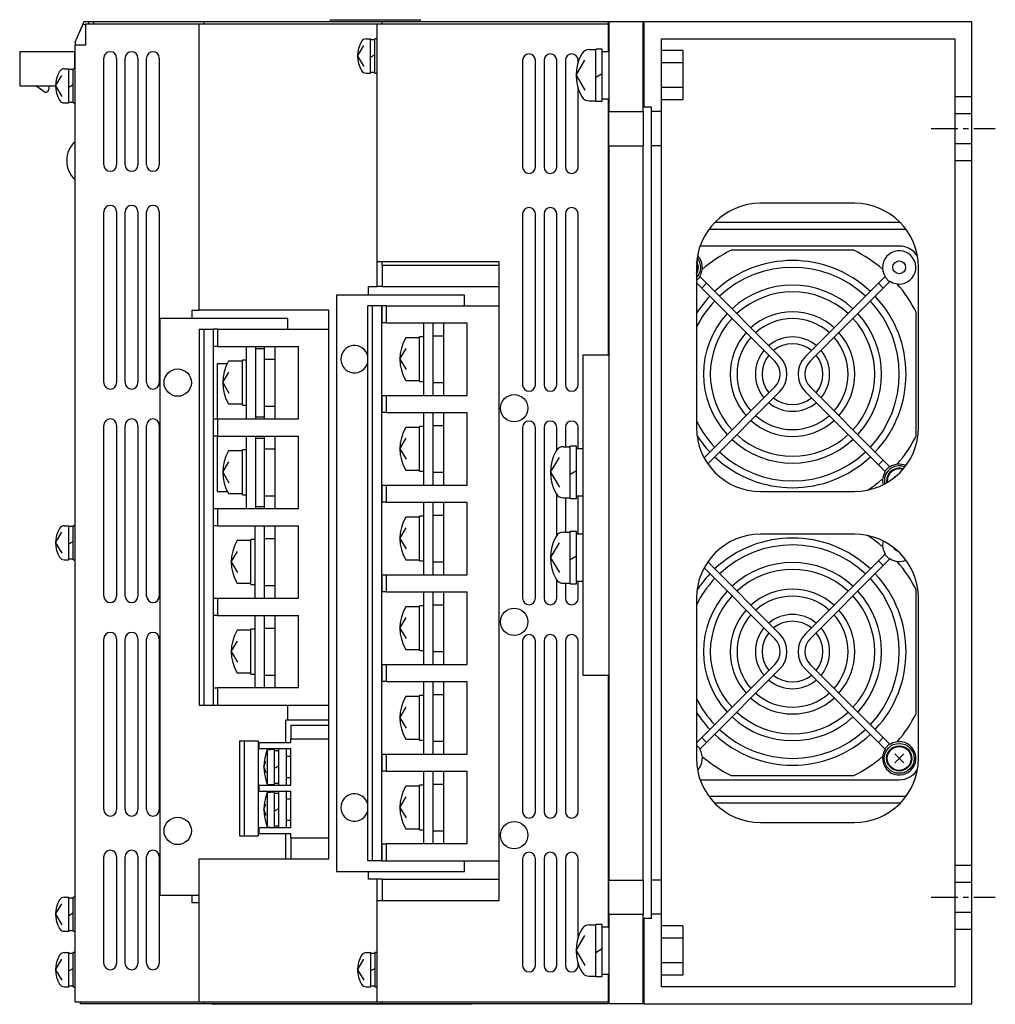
# Model space of a CAD drawing. Extents: x -429 to 927, y -716 to 287.
# Tile 2 of 3: x 338 to 567, y -716 to -485. Entities that reach past the tile are written whole.
import ezdxf

# ---------------------------------------------------------------- set-up
doc = ezdxf.new("R2010")
doc.units = 0
doc.linetypes.add('CENTER', pattern=[2, 1.25, -0.25, 0.25, -0.25])
doc.layers.add('CENTER', color=6, linetype='CENTER')
doc.layers.add('OUTLINE', color=7, linetype='CONTINUOUS')

msp = doc.modelspace()

# ---------------------------------------------------------------- linework, layer by layer
at = {"layer": 'CENTER', "ltscale": 5}
for p, q in [((551.68, -510.48), (566.68, -510.48)), ((551.68, -690.48), (566.68, -690.48))]:
    msp.add_line(p, q, dxfattribs=at)
at = {"layer": 'OUTLINE'}
for p, q in [((351.18, -490.22), (353.07, -485.98)), ((353.18, -485.48), (352.2, -487.92)), ((353.07, -485.98), (353.68, -486.25)), ((354.38, -485.48), (353.18, -485.48)), ((353.68, -485.98), (380.18, -485.98)), ((353.68, -490.98), (353.68, -485.98)), ((355.58, -485.48), (354.38, -485.48)), ((354.38, -485.98), (354.38, -485.48)), ((381.38, -485.48), (355.58, -485.48)), ((355.58, -485.98), (355.58, -485.48)), ((380.18, -485.98), (421.88, -485.98)), ((380.18, -552.98), (380.18, -485.98)), ((423.08, -485.48), (381.38, -485.48)), ((381.38, -485.98), (381.38, -485.48)), ((410.98, -485.48), (410.98, -484.98)), ((410.98, -484.98), (432.08, -484.98)), ((421.88, -485.98), (475.98, -485.98)), ((421.88, -541.68), (421.88, -485.98)), ((475.98, -485.48), (423.08, -485.48)), ((423.08, -485.98), (423.08, -485.48)), ((432.08, -485.48), (432.08, -484.98)), ((475.98, -485.68), (475.98, -485.48)), ((476.18, -485.68), (475.98, -485.68)), ((476.18, -485.98), (475.98, -485.98)), ((475.98, -485.98), (475.98, -492.48)), ((476.18, -485.48), (476.18, -506.48)), ((484.18, -485.48), (476.18, -485.48)), ((484.18, -506.48), (484.18, -485.48)), ((484.38, -485.68), (484.18, -485.68)), ((484.38, -485.48), (484.38, -505.48)), ((561.18, -485.48), (484.38, -485.48)), ((561.18, -502.98), (561.18, -485.48)), ((351.18, -490.22), (351.18, -490.98)), ((353.68, -490.98), (351.18, -490.98)), ((351.18, -714.98), (351.18, -490.98)), ((417.28, -493.48), (418.75, -491.01)), ((419.33, -489.48), (420.38, -489.48)), ((420.38, -497.48), (420.38, -489.48)), ((421.38, -489.68), (420.38, -489.68)), ((421.38, -497.48), (421.38, -489.48)), ((421.88, -489.48), (421.38, -489.48)), ((488.48, -506.48), (488.48, -489.48)), ((488.48, -489.48), (557.18, -489.48)), ((557.18, -489.48), (557.18, -502.98)), ((338.18, -492.44), (350.98, -492.44)), ((338.18, -492.44), (338.18, -500.44)), ((350.98, -492.44), (350.98, -496.48)), ((417.28, -493.48), (418.75, -495.94)), ((420.38, -493.76), (421.38, -493.19)), ((471.55, -491.98), (473.08, -491.98)), ((473.08, -497.98), (473.08, -491.88)), ((474.58, -491.88), (473.08, -491.88)), ((474.58, -497.98), (474.58, -491.88)), ((476.18, -492.48), (474.58, -492.48)), ((493.48, -492.2), (488.48, -492.2)), ((493.48, -492.2), (493.48, -495.09)), ((351.18, -493.84), (350.98, -493.84)), ((351.18, -494.89), (350.98, -494.89)), ((357.88, -518.98), (357.88, -493.98)), ((360.88, -493.98), (360.88, -518.98)), ((362.88, -518.98), (362.88, -493.98)), ((365.88, -493.98), (365.88, -518.98)), ((367.88, -518.98), (367.88, -493.98)), ((370.88, -493.98), (370.88, -518.98)), ((455.98, -494.48), (455.98, -519.48)), ((458.98, -519.48), (458.98, -494.48)), ((460.98, -494.48), (460.98, -519.48)), ((463.98, -519.48), (463.98, -494.48)), ((465.98, -494.48), (465.98, -519.48)), ((468.48, -497.98), (470.57, -494.48)), ((468.98, -494.85), (468.98, -494.48)), ((493.48, -495.09), (488.48, -495.09)), ((493.48, -495.09), (493.48, -500.86)), ((346.58, -500.48), (348.05, -498.01)), ((348.63, -496.48), (349.68, -496.48)), ((349.68, -504.48), (349.68, -496.48)), ((350.68, -496.68), (349.68, -496.68)), ((350.68, -504.48), (350.68, -496.48)), ((351.18, -496.48), (350.68, -496.48)), ((419.33, -497.48), (420.38, -497.48)), ((420.38, -497.28), (421.38, -497.28)), ((421.38, -497.48), (421.88, -497.48)), ((468.48, -497.98), (470.57, -501.48)), ((473.08, -498.41), (474.58, -497.54)), ((473.08, -504.08), (473.08, -497.98)), ((474.58, -504.08), (474.58, -497.98)), ((349.68, -500.76), (350.68, -500.19)), ((338.18, -500.44), (346.58, -500.44)), ((344.18, -502.04), (341.97, -500.44)), ((344.98, -500.44), (344.98, -501.24)), ((346.58, -500.48), (348.05, -502.94)), ((468.98, -519.48), (468.98, -501.1)), ((493.48, -500.86), (488.48, -500.86)), ((493.48, -500.86), (493.48, -503.75)), ((348.63, -504.48), (349.68, -504.48)), ((349.68, -504.28), (350.68, -504.28)), ((350.68, -504.48), (351.18, -504.48)), ((471.55, -503.98), (473.08, -503.98)), ((473.08, -504.08), (474.58, -504.08)), ((474.58, -503.48), (476.18, -503.48)), ((475.98, -503.48), (475.98, -563.48)), ((493.48, -503.75), (488.48, -503.75)), ((557.18, -502.98), (557.18, -506.98)), ((557.18, -502.98), (561.18, -502.98)), ((561.18, -506.98), (561.18, -502.98)), ((476.18, -514.48), (476.18, -506.48)), ((476.18, -506.48), (484.18, -506.48)), ((484.38, -505.48), (484.18, -505.48)), ((484.18, -506.48), (484.18, -514.48)), ((486.18, -505.48), (484.38, -505.48)), ((486.18, -506.48), (486.18, -505.48)), ((486.18, -514.48), (486.18, -506.48)), ((488.48, -506.48), (486.18, -506.48)), ((488.48, -514.48), (488.48, -506.48)), ((557.18, -506.98), (557.18, -513.98)), ((557.18, -506.98), (561.18, -506.98)), ((561.18, -513.98), (561.18, -506.98)), ((557.18, -513.98), (557.18, -517.98)), ((557.18, -513.98), (561.18, -513.98)), ((561.18, -517.98), (561.18, -513.98)), ((476.18, -514.48), (476.18, -686.48)), ((476.18, -514.48), (484.18, -514.48)), ((484.18, -686.48), (484.18, -514.48)), ((486.18, -686.48), (486.18, -514.48)), ((488.48, -514.48), (486.18, -514.48)), ((488.48, -686.48), (488.48, -514.48)), ((557.18, -517.98), (557.18, -682.98)), ((557.18, -517.98), (561.18, -517.98)), ((561.18, -682.98), (561.18, -517.98)), ((533.68, -527.98), (511.68, -527.98)), ((357.88, -569.98), (357.88, -529.98)), ((360.88, -529.98), (360.88, -569.98)), ((362.88, -569.98), (362.88, -529.98)), ((365.88, -529.98), (365.88, -569.98)), ((367.88, -569.98), (367.88, -529.98)), ((370.88, -529.98), (370.88, -569.98)), ((455.98, -530.48), (455.98, -570.48)), ((458.98, -570.48), (458.98, -530.48)), ((460.98, -530.48), (460.98, -570.48)), ((463.98, -570.48), (463.98, -530.48)), ((465.98, -530.48), (465.98, -570.48)), ((468.98, -570.48), (468.98, -530.48)), ((544.39, -532.48), (500.97, -532.48)), ((545.75, -534.08), (499.6, -534.08)), ((544.18, -537.98), (497.54, -537.98)), ((533.55, -538.98), (504.81, -538.98)), ((421.88, -547.48), (421.88, -541.68)), ((450.48, -541.68), (421.88, -541.68)), ((423.08, -542.48), (423.08, -541.68)), ((450.48, -542.48), (450.48, -541.68)), ((423.08, -542.48), (423.08, -547.48)), ((423.08, -542.48), (450.48, -542.48)), ((450.48, -691.28), (450.48, -542.48)), ((496.68, -542.98), (496.68, -580.48)), ((548.68, -580.48), (548.68, -542.98)), ((497.55, -545.22), (496.68, -546.09)), ((497.45, -545.11), (497.55, -545.22)), ((497.55, -545.22), (499.04, -546.7)), ((540.8, -545.22), (539.32, -546.7)), ((541.93, -546.35), (540.45, -547.84)), ((540.91, -545.11), (540.8, -545.22)), ((541.93, -546.35), (540.8, -545.22)), ((542.04, -546.24), (541.93, -546.35)), ((419.88, -547.48), (421.88, -547.48)), ((419.88, -549.48), (419.88, -547.48)), ((423.08, -547.48), (421.88, -547.48)), ((423.08, -547.48), (450.48, -547.48)), ((496.68, -546.61), (497.91, -547.84)), ((499.04, -546.7), (497.91, -547.84)), ((497.91, -547.84), (515.03, -564.96)), ((516.17, -563.83), (499.04, -546.7)), ((539.32, -546.7), (522.19, -563.83)), ((540.45, -547.84), (523.32, -564.96)), ((540.45, -547.84), (539.32, -546.7)), ((412.38, -549.48), (412.38, -684.48)), ((442.38, -549.48), (412.38, -549.48)), ((442.38, -551.98), (442.38, -549.48)), ((378.58, -552.98), (380.18, -552.98)), ((378.58, -554.98), (378.58, -552.98)), ((410.58, -552.98), (380.18, -552.98)), ((410.58, -681.48), (410.58, -552.98)), ((419.68, -681.98), (419.68, -551.98)), ((420.82, -551.98), (419.68, -551.98)), ((422.96, -551.98), (420.82, -551.98)), ((420.82, -681.98), (420.82, -551.98)), ((422.98, -551.98), (422.96, -551.98)), ((422.96, -681.98), (422.96, -551.98)), ((423.98, -551.98), (422.98, -551.98)), ((422.98, -551.98), (422.98, -555.98)), ((423.98, -551.98), (450.48, -551.98)), ((423.98, -551.98), (423.98, -555.98)), ((370.98, -554.98), (370.98, -689.98)), ((400.98, -554.98), (370.98, -554.98)), ((400.98, -557.48), (400.98, -554.98)), ((548.18, -582.35), (548.18, -553.61)), ((380.18, -557.48), (381.32, -557.48)), ((380.18, -557.48), (380.18, -645.48)), ((381.32, -557.48), (383.46, -557.48)), ((381.32, -557.48), (381.32, -645.48)), ((383.48, -557.48), (383.46, -557.48)), ((383.46, -557.48), (383.46, -645.48)), ((384.48, -557.48), (383.48, -557.48)), ((383.48, -557.48), (383.48, -561.48)), ((384.48, -557.48), (410.58, -557.48)), ((384.48, -557.48), (384.48, -561.48)), ((422.98, -555.98), (422.96, -555.98)), ((423.98, -555.98), (422.98, -555.98)), ((423.98, -555.98), (442.98, -555.98)), ((432.83, -572.98), (432.83, -555.98)), ((434.98, -558.98), (434.98, -555.98)), ((437.48, -572.98), (437.48, -555.98)), ((442.98, -572.98), (442.98, -555.98)), ((431.83, -559.48), (428.58, -559.48)), ((431.83, -569.73), (431.83, -559.23)), ((432.83, -559.23), (431.83, -559.23)), ((434.98, -558.98), (437.48, -558.98)), ((434.98, -569.98), (434.98, -558.98)), ((383.48, -561.48), (383.46, -561.48)), ((384.48, -561.48), (383.48, -561.48)), ((384.48, -561.48), (403.48, -561.48)), ((391.33, -578.48), (391.33, -561.48)), ((393.48, -578.48), (393.48, -561.48)), ((393.48, -561.98), (395.48, -561.98)), ((395.48, -561.98), (395.48, -561.48)), ((395.48, -564.48), (395.48, -561.98)), ((397.98, -578.48), (397.98, -561.48)), ((403.48, -578.48), (403.48, -561.48)), ((427.23, -564.48), (428.7, -562.01)), ((390.33, -575.23), (390.33, -564.73)), ((391.33, -564.73), (390.33, -564.73)), ((395.48, -575.48), (395.48, -564.48)), ((395.48, -564.48), (397.98, -564.48)), ((427.23, -564.48), (428.7, -566.94)), ((470.18, -638.48), (470.18, -563.48)), ((470.18, -563.48), (476.18, -563.48)), ((384.48, -565.48), (386.81, -565.48)), ((384.48, -578.48), (384.48, -565.48)), ((390.33, -564.98), (387.08, -564.98)), ((385.73, -569.98), (387.2, -567.51)), ((428.58, -569.48), (431.83, -569.48)), ((385.73, -569.98), (387.2, -572.44)), ((431.83, -569.73), (432.83, -569.73)), ((434.98, -572.98), (434.98, -569.98)), ((434.98, -569.98), (437.48, -569.98)), ((515.03, -570.99), (498.46, -587.56)), ((540.45, -588.12), (523.32, -570.99)), ((422.96, -572.98), (422.98, -572.98)), ((422.98, -572.98), (423.98, -572.98)), ((422.98, -572.98), (422.98, -576.98)), ((423.98, -572.98), (442.98, -572.98)), ((423.98, -572.98), (423.98, -576.98)), ((499.31, -588.97), (516.17, -572.12)), ((522.19, -572.12), (539.32, -589.25)), ((387.08, -574.98), (390.33, -574.98)), ((390.33, -575.23), (391.33, -575.23)), ((395.48, -577.98), (395.48, -575.48)), ((395.48, -575.48), (397.98, -575.48)), ((383.46, -578.48), (383.48, -578.48)), ((383.48, -578.48), (383.48, -582.48)), ((383.48, -578.48), (384.48, -578.48)), ((384.48, -578.48), (403.48, -578.48)), ((384.48, -578.48), (384.48, -582.48)), ((393.48, -577.98), (395.48, -577.98)), ((395.48, -578.48), (395.48, -577.98)), ((422.98, -576.98), (422.96, -576.98)), ((423.98, -576.98), (422.98, -576.98)), ((423.98, -576.98), (442.98, -576.98)), ((432.83, -593.98), (432.83, -576.98)), ((434.98, -579.98), (434.98, -576.98)), ((437.48, -593.98), (437.48, -576.98)), ((442.98, -593.98), (442.98, -576.98)), ((357.88, -619.98), (357.88, -579.98)), ((360.88, -579.98), (360.88, -619.98)), ((362.88, -619.98), (362.88, -579.98)), ((365.88, -579.98), (365.88, -619.98)), ((367.88, -619.98), (367.88, -579.98)), ((370.88, -579.98), (370.88, -619.98)), ((431.83, -580.48), (428.58, -580.48)), ((431.83, -590.73), (431.83, -580.23)), ((432.83, -580.23), (431.83, -580.23)), ((434.98, -590.98), (434.98, -579.98)), ((434.98, -579.98), (437.48, -579.98)), ((455.98, -580.48), (455.98, -620.48)), ((458.98, -620.48), (458.98, -580.48)), ((460.98, -580.48), (460.98, -620.48)), ((463.98, -585.74), (463.98, -580.48)), ((465.98, -580.48), (465.98, -584.98)), ((468.98, -585.48), (468.98, -580.48)), ((383.48, -582.48), (383.46, -582.48)), ((384.48, -582.48), (383.48, -582.48)), ((384.48, -595.48), (384.48, -582.48)), ((384.48, -582.48), (403.48, -582.48)), ((391.33, -599.48), (391.33, -582.48)), ((393.48, -599.48), (393.48, -582.48)), ((393.48, -582.98), (395.48, -582.98)), ((395.48, -582.98), (395.48, -582.48)), ((395.48, -585.48), (395.48, -582.98)), ((397.98, -599.48), (397.98, -582.48)), ((403.48, -599.48), (403.48, -582.48)), ((427.23, -585.48), (428.7, -583.01)), ((395.48, -585.48), (397.98, -585.48)), ((395.48, -596.48), (395.48, -585.48)), ((427.23, -585.48), (428.7, -587.94)), ((465.55, -584.98), (467.08, -584.98)), ((467.08, -597.08), (467.08, -584.88)), ((468.58, -584.88), (467.08, -584.88)), ((468.58, -597.08), (468.58, -584.88)), ((470.18, -585.48), (468.58, -585.48)), ((390.33, -585.98), (387.08, -585.98)), ((390.33, -596.23), (390.33, -585.73)), ((391.33, -585.73), (390.33, -585.73)), ((462.48, -590.98), (464.57, -587.48)), ((385.73, -590.98), (387.2, -588.51)), ((539.32, -589.25), (540.45, -588.12)), ((540.8, -590.73), (539.32, -589.25)), ((541.93, -589.6), (540.45, -588.12)), ((540.8, -590.73), (541.93, -589.6)), ((542.04, -589.71), (541.93, -589.6)), ((385.73, -590.98), (387.2, -593.44)), ((428.58, -590.48), (431.83, -590.48)), ((431.83, -590.73), (432.83, -590.73)), ((434.98, -593.98), (434.98, -590.98)), ((434.98, -590.98), (437.48, -590.98)), ((462.48, -590.98), (464.57, -594.48)), ((467.08, -591.41), (468.58, -590.54)), ((540.91, -590.84), (540.8, -590.73)), ((543.24, -592.04), (543.12, -591.92)), ((422.96, -593.98), (422.98, -593.98)), ((422.98, -593.98), (423.98, -593.98)), ((422.98, -593.98), (422.98, -597.98)), ((423.98, -593.98), (442.98, -593.98)), ((423.98, -593.98), (423.98, -597.98)), ((384.48, -595.48), (386.81, -595.48)), ((387.08, -595.98), (390.33, -595.98)), ((390.33, -596.23), (391.33, -596.23)), ((395.48, -598.98), (395.48, -596.48)), ((395.48, -596.48), (397.98, -596.48)), ((463.98, -605.74), (463.98, -596.21)), ((465.55, -596.98), (467.08, -596.98)), ((465.98, -596.98), (465.98, -604.98)), ((467.08, -597.08), (468.58, -597.08)), ((468.58, -596.48), (470.18, -596.48)), ((468.98, -605.48), (468.98, -596.48)), ((511.68, -595.48), (533.68, -595.48)), ((383.46, -599.48), (383.48, -599.48)), ((383.48, -599.48), (383.48, -603.48)), ((383.48, -599.48), (384.48, -599.48)), ((384.48, -599.48), (403.48, -599.48)), ((384.48, -599.48), (384.48, -603.48)), ((393.48, -598.98), (395.48, -598.98)), ((395.48, -599.48), (395.48, -598.98)), ((422.98, -597.98), (422.96, -597.98)), ((423.98, -597.98), (422.98, -597.98)), ((423.98, -597.98), (442.98, -597.98)), ((432.83, -614.98), (432.83, -597.98)), ((434.98, -600.98), (434.98, -597.98)), ((437.48, -614.98), (437.48, -597.98)), ((442.98, -614.98), (442.98, -597.98)), ((431.83, -601.48), (428.58, -601.48)), ((431.83, -611.73), (431.83, -601.23)), ((432.83, -601.23), (431.83, -601.23)), ((434.98, -600.98), (437.48, -600.98)), ((434.98, -611.98), (434.98, -600.98)), ((348.63, -603.48), (349.68, -603.48)), ((349.68, -611.48), (349.68, -603.48)), ((350.68, -603.68), (349.68, -603.68)), ((350.68, -611.48), (350.68, -603.48)), ((351.18, -603.48), (350.68, -603.48)), ((383.48, -603.48), (383.46, -603.48)), ((384.48, -603.48), (383.48, -603.48)), ((384.48, -603.48), (403.48, -603.48)), ((393.33, -620.48), (393.33, -603.48)), ((395.48, -606.48), (395.48, -603.48)), ((397.98, -620.48), (397.98, -603.48)), ((403.48, -620.48), (403.48, -603.48)), ((427.23, -606.48), (428.7, -604.01)), ((346.58, -607.48), (348.05, -605.01)), ((395.48, -606.48), (397.98, -606.48)), ((395.48, -617.48), (395.48, -606.48)), ((427.23, -606.48), (428.7, -608.94)), ((465.55, -604.98), (467.08, -604.98)), ((467.08, -617.08), (467.08, -604.88)), ((468.58, -604.88), (467.08, -604.88)), ((468.58, -617.08), (468.58, -604.88)), ((470.18, -605.48), (468.58, -605.48)), ((533.68, -605.48), (511.68, -605.48)), ((346.58, -607.48), (348.05, -609.94)), ((349.68, -607.76), (350.68, -607.19)), ((392.33, -606.98), (389.08, -606.98)), ((392.33, -617.23), (392.33, -606.73)), ((393.33, -606.73), (392.33, -606.73)), ((462.48, -610.98), (464.57, -607.48)), ((387.73, -611.98), (389.2, -609.51)), ((462.48, -610.98), (464.57, -614.48)), ((467.08, -611.41), (468.58, -610.54)), ((540.8, -610.22), (539.32, -611.7)), ((540.91, -610.11), (540.8, -610.22)), ((541.93, -611.35), (540.8, -610.22)), ((348.63, -611.48), (349.68, -611.48)), ((349.68, -611.28), (350.68, -611.28)), ((350.68, -611.48), (351.18, -611.48)), ((387.73, -611.98), (389.2, -614.44)), ((428.58, -611.48), (431.83, -611.48)), ((431.83, -611.73), (432.83, -611.73)), ((434.98, -614.98), (434.98, -611.98)), ((434.98, -611.98), (437.48, -611.98)), ((498.46, -613.39), (515.03, -629.96)), ((516.17, -628.83), (499.31, -611.98)), ((539.32, -611.7), (522.19, -628.83)), ((540.45, -612.84), (523.32, -629.96)), ((540.45, -612.84), (539.32, -611.7)), ((541.93, -611.35), (540.45, -612.84)), ((542.04, -611.24), (541.93, -611.35)), ((422.96, -614.98), (422.98, -614.98)), ((422.98, -614.98), (422.98, -618.98)), ((422.98, -614.98), (423.98, -614.98)), ((423.98, -614.98), (442.98, -614.98)), ((423.98, -614.98), (423.98, -618.98)), ((389.08, -616.98), (392.33, -616.98)), ((392.33, -617.23), (393.33, -617.23)), ((395.48, -620.48), (395.48, -617.48)), ((395.48, -617.48), (397.98, -617.48)), ((463.98, -620.48), (463.98, -616.21)), ((465.55, -616.98), (467.08, -616.98)), ((465.98, -616.98), (465.98, -620.48)), ((467.08, -617.08), (468.58, -617.08)), ((468.58, -616.48), (470.18, -616.48)), ((468.98, -620.48), (468.98, -616.48)), ((422.98, -618.98), (422.96, -618.98)), ((423.98, -618.98), (422.98, -618.98)), ((423.98, -618.98), (442.98, -618.98)), ((432.83, -635.98), (432.83, -618.98)), ((434.98, -621.98), (434.98, -618.98)), ((437.48, -635.98), (437.48, -618.98)), ((442.98, -635.98), (442.98, -618.98)), ((548.18, -647.35), (548.18, -618.61)), ((383.46, -620.48), (383.48, -620.48)), ((383.48, -620.48), (383.48, -624.48)), ((383.48, -620.48), (384.48, -620.48)), ((384.48, -620.48), (403.48, -620.48)), ((384.48, -620.48), (384.48, -624.48)), ((431.83, -622.48), (428.58, -622.48)), ((431.83, -632.73), (431.83, -622.23)), ((432.83, -622.23), (431.83, -622.23)), ((434.98, -621.98), (437.48, -621.98)), ((434.98, -632.98), (434.98, -621.98)), ((496.68, -620.48), (496.68, -657.98)), ((548.68, -657.98), (548.68, -620.48)), ((383.48, -624.48), (383.46, -624.48)), ((384.48, -624.48), (383.48, -624.48)), ((384.48, -624.48), (403.48, -624.48)), ((393.33, -641.48), (393.33, -624.48)), ((395.48, -627.48), (395.48, -624.48)), ((397.98, -641.48), (397.98, -624.48)), ((403.48, -641.48), (403.48, -624.48)), ((427.23, -627.48), (428.7, -625.01)), ((392.33, -627.98), (389.08, -627.98)), ((392.33, -638.23), (392.33, -627.73)), ((393.33, -627.73), (392.33, -627.73)), ((395.48, -627.48), (397.98, -627.48)), ((395.48, -638.48), (395.48, -627.48)), ((427.23, -627.48), (428.7, -629.94)), ((357.88, -669.98), (357.88, -629.98)), ((360.88, -629.98), (360.88, -669.98)), ((362.88, -669.98), (362.88, -629.98)), ((365.88, -629.98), (365.88, -669.98)), ((367.88, -669.98), (367.88, -629.98)), ((370.88, -629.98), (370.88, -669.98)), ((387.73, -632.98), (389.2, -630.51)), ((455.98, -630.48), (455.98, -670.48)), ((458.98, -670.48), (458.98, -630.48)), ((460.98, -630.48), (460.98, -670.48)), ((463.98, -670.48), (463.98, -630.48)), ((465.98, -630.48), (465.98, -670.48)), ((468.98, -670.48), (468.98, -630.48)), ((387.73, -632.98), (389.2, -635.44)), ((428.58, -632.48), (431.83, -632.48)), ((431.83, -632.73), (432.83, -632.73)), ((434.98, -635.98), (434.98, -632.98)), ((434.98, -632.98), (437.48, -632.98)), ((422.96, -635.98), (422.98, -635.98)), ((422.98, -635.98), (423.98, -635.98)), ((422.98, -635.98), (422.98, -639.98)), ((423.98, -635.98), (442.98, -635.98)), ((423.98, -635.98), (423.98, -639.98)), ((515.03, -635.99), (497.91, -653.12)), ((540.45, -653.12), (523.32, -635.99)), ((389.08, -637.98), (392.33, -637.98)), ((392.33, -638.23), (393.33, -638.23)), ((395.48, -641.48), (395.48, -638.48)), ((395.48, -638.48), (397.98, -638.48)), ((470.18, -638.48), (476.18, -638.48)), ((475.98, -638.48), (475.98, -697.48)), ((499.04, -654.25), (516.17, -637.12)), ((522.19, -637.12), (539.32, -654.25)), ((422.98, -639.98), (422.96, -639.98)), ((423.98, -639.98), (422.98, -639.98)), ((423.98, -639.98), (442.98, -639.98)), ((432.83, -656.98), (432.83, -639.98)), ((434.98, -642.98), (434.98, -639.98)), ((437.48, -656.98), (437.48, -639.98)), ((442.98, -656.98), (442.98, -639.98)), ((383.46, -641.48), (383.48, -641.48)), ((383.48, -641.48), (384.48, -641.48)), ((383.48, -641.48), (383.48, -645.48)), ((403.48, -641.48), (384.48, -641.48)), ((384.48, -641.48), (384.48, -645.48)), ((431.83, -653.73), (431.83, -643.23)), ((432.83, -643.23), (431.83, -643.23)), ((434.98, -642.98), (437.48, -642.98)), ((434.98, -653.98), (434.98, -642.98)), ((380.18, -645.48), (381.32, -645.48)), ((381.32, -645.48), (383.46, -645.48)), ((383.46, -645.48), (383.48, -645.48)), ((383.48, -645.48), (384.48, -645.48)), ((384.48, -645.48), (410.58, -645.48)), ((400.98, -649.03), (400.98, -645.48)), ((431.83, -643.48), (428.58, -643.48)), ((427.23, -648.48), (428.7, -646.01)), ((410.58, -649.03), (400.48, -649.03)), ((400.48, -654.28), (400.48, -649.03)), ((401.68, -650.23), (401.68, -653.38)), ((401.68, -650.23), (410.58, -650.23)), ((427.23, -648.48), (428.7, -650.94)), ((389.68, -653.88), (390.75, -653.88)), ((389.68, -653.88), (389.68, -676.08)), ((390.75, -653.88), (394.01, -653.88)), ((390.75, -653.88), (390.75, -676.08)), ((394.01, -653.88), (394.01, -676.08)), ((394.01, -654.28), (394.18, -654.28)), ((394.18, -654.28), (401.68, -654.28)), ((394.18, -654.28), (394.18, -655.68)), ((401.68, -653.38), (410.58, -653.38)), ((401.68, -654.28), (401.68, -653.38)), ((428.58, -653.48), (431.83, -653.48)), ((431.83, -653.73), (432.83, -653.73)), ((434.98, -656.98), (434.98, -653.98)), ((434.98, -653.98), (437.48, -653.98)), ((496.68, -654.34), (497.91, -653.12)), ((496.68, -654.86), (497.55, -655.73)), ((497.55, -655.73), (499.04, -654.25)), ((497.91, -653.12), (499.04, -654.25)), ((539.32, -654.25), (540.45, -653.12)), ((540.8, -655.73), (539.32, -654.25)), ((541.93, -654.6), (540.45, -653.12)), ((540.8, -655.73), (541.93, -654.6)), ((542.04, -654.71), (541.93, -654.6)), ((394.18, -655.68), (394.01, -655.68)), ((394.18, -655.68), (401.68, -655.68)), ((396.18, -655.97), (397.88, -655.83)), ((396.18, -663.98), (396.18, -655.97)), ((397.88, -664.13), (397.88, -655.83)), ((398.88, -656.18), (397.88, -656.18)), ((398.88, -664.28), (398.88, -655.68)), ((400.68, -657.48), (400.68, -655.68)), ((401.68, -664.28), (401.68, -655.68)), ((422.96, -656.98), (422.98, -656.98)), ((422.98, -656.98), (423.98, -656.98)), ((422.98, -656.98), (422.98, -660.98)), ((423.98, -656.98), (442.98, -656.98)), ((423.98, -656.98), (423.98, -660.98)), ((497.45, -655.84), (497.55, -655.73)), ((540.91, -655.84), (540.8, -655.73)), ((545.24, -656.92), (543.12, -659.04)), ((545.24, -659.04), (543.12, -656.92)), ((395.38, -659.98), (395.85, -658.67)), ((400.68, -657.48), (401.68, -657.48)), ((400.68, -662.48), (400.68, -657.48)), ((395.38, -659.98), (395.85, -661.28)), ((397.88, -660.26), (398.88, -659.69)), ((422.98, -660.98), (422.96, -660.98)), ((423.98, -660.98), (422.98, -660.98)), ((423.98, -660.98), (442.98, -660.98)), ((432.83, -677.98), (432.83, -660.98)), ((434.98, -663.98), (434.98, -660.98)), ((437.48, -677.98), (437.48, -660.98)), ((442.98, -677.98), (442.98, -660.98)), ((396.18, -663.98), (397.88, -664.13)), ((397.88, -663.78), (398.88, -663.78)), ((400.68, -664.28), (400.68, -662.48)), ((400.68, -662.48), (401.68, -662.48)), ((434.98, -674.98), (434.98, -663.98)), ((434.98, -663.98), (437.48, -663.98)), ((497.54, -662.98), (544.18, -662.98)), ((504.81, -661.98), (533.55, -661.98)), ((394.01, -664.28), (394.18, -664.28)), ((394.18, -665.68), (394.01, -665.68)), ((394.18, -664.28), (401.68, -664.28)), ((394.18, -664.28), (394.18, -665.68)), ((394.18, -665.68), (401.68, -665.68)), ((396.18, -665.97), (397.88, -665.83)), ((396.18, -673.98), (396.18, -665.97)), ((397.88, -674.13), (397.88, -665.83)), ((398.88, -666.18), (397.88, -666.18)), ((398.88, -674.28), (398.88, -665.68)), ((400.68, -667.48), (400.68, -665.68)), ((401.68, -674.28), (401.68, -665.68)), ((431.83, -664.48), (428.58, -664.48)), ((431.83, -674.73), (431.83, -664.23)), ((432.83, -664.23), (431.83, -664.23)), ((395.38, -669.98), (395.85, -668.67)), ((400.68, -672.48), (400.68, -667.48)), ((400.68, -667.48), (401.68, -667.48)), ((427.23, -669.48), (428.7, -667.01)), ((545.75, -666.88), (499.6, -666.88)), ((544.39, -668.48), (500.97, -668.48)), ((395.38, -669.98), (395.85, -671.28)), ((397.88, -670.26), (398.88, -669.69)), ((427.23, -669.48), (428.7, -671.94)), ((400.68, -674.28), (400.68, -672.48)), ((400.68, -672.48), (401.68, -672.48)), ((511.68, -672.98), (533.68, -672.98)), ((394.01, -674.28), (394.18, -674.28)), ((401.68, -674.28), (394.18, -674.28)), ((394.18, -674.28), (394.18, -675.68)), ((396.18, -673.98), (397.88, -674.13)), ((397.88, -673.78), (398.88, -673.78)), ((428.58, -674.48), (431.83, -674.48)), ((431.83, -674.73), (432.83, -674.73)), ((434.98, -677.98), (434.98, -674.98)), ((434.98, -674.98), (437.48, -674.98)), ((389.68, -676.08), (390.75, -676.08)), ((390.75, -676.08), (394.01, -676.08)), ((394.18, -675.68), (394.01, -675.68)), ((401.68, -675.68), (394.18, -675.68)), ((400.48, -681.48), (400.48, -675.68)), ((401.68, -676.58), (401.68, -675.68)), ((401.68, -676.58), (401.68, -681.48)), ((401.68, -676.58), (410.58, -676.58)), ((422.96, -677.98), (422.98, -677.98)), ((422.98, -677.98), (422.98, -681.98)), ((422.98, -677.98), (423.98, -677.98)), ((442.98, -677.98), (423.98, -677.98)), ((423.98, -677.98), (423.98, -681.98)), ((357.88, -705.98), (357.88, -680.98)), ((360.88, -680.98), (360.88, -705.98)), ((362.88, -705.98), (362.88, -680.98)), ((365.88, -680.98), (365.88, -705.98)), ((367.88, -705.98), (367.88, -680.98)), ((370.88, -680.98), (370.88, -705.98)), ((380.18, -681.48), (410.58, -681.48)), ((380.18, -714.98), (380.18, -681.48)), ((420.82, -681.98), (419.68, -681.98)), ((422.96, -681.98), (420.82, -681.98)), ((422.96, -681.98), (422.98, -681.98)), ((422.98, -681.98), (423.98, -681.98)), ((423.98, -681.98), (450.48, -681.98)), ((442.38, -684.48), (442.38, -681.98)), ((455.98, -681.48), (455.98, -706.48)), ((458.98, -706.48), (458.98, -681.48)), ((460.98, -681.48), (460.98, -706.48)), ((463.98, -706.48), (463.98, -681.48)), ((465.98, -681.48), (465.98, -706.48)), ((468.98, -699.85), (468.98, -681.48)), ((412.38, -684.48), (442.38, -684.48)), ((419.88, -686.28), (419.88, -684.48)), ((557.18, -682.98), (557.18, -686.98)), ((557.18, -682.98), (561.18, -682.98)), ((561.18, -686.98), (561.18, -682.98)), ((421.88, -686.28), (419.88, -686.28)), ((421.88, -691.28), (421.88, -686.28)), ((423.08, -686.28), (421.88, -686.28)), ((423.08, -686.28), (450.48, -686.28)), ((423.08, -686.28), (423.08, -691.28)), ((476.18, -694.48), (476.18, -686.48)), ((476.18, -686.48), (484.18, -686.48)), ((484.18, -686.48), (484.18, -694.48)), ((486.18, -694.48), (486.18, -686.48)), ((488.48, -686.48), (486.18, -686.48)), ((488.48, -694.48), (488.48, -686.48)), ((557.18, -686.98), (557.18, -693.98)), ((557.18, -686.98), (561.18, -686.98)), ((561.18, -693.98), (561.18, -686.98)), ((348.63, -690.48), (349.68, -690.48)), ((349.68, -698.48), (349.68, -690.48)), ((350.68, -690.68), (349.68, -690.68)), ((350.68, -698.48), (350.68, -690.48)), ((351.18, -690.48), (350.68, -690.48)), ((370.98, -689.98), (380.18, -689.98)), ((378.58, -691.78), (378.58, -689.98)), ((380.18, -691.78), (378.58, -691.78)), ((421.88, -714.98), (421.88, -691.28)), ((421.88, -691.28), (423.08, -691.28)), ((423.08, -691.28), (450.48, -691.28)), ((346.58, -694.48), (348.05, -692.01)), ((557.18, -693.98), (557.18, -697.98)), ((557.18, -693.98), (561.18, -693.98)), ((561.18, -697.98), (561.18, -693.98)), ((346.58, -694.48), (348.05, -696.94)), ((349.68, -694.76), (350.68, -694.19)), ((476.18, -694.48), (476.18, -715.48)), ((476.18, -694.48), (484.18, -694.48)), ((484.18, -715.48), (484.18, -694.48)), ((484.18, -695.48), (484.38, -695.48)), ((484.38, -695.48), (484.38, -715.48)), ((486.18, -695.48), (484.38, -695.48)), ((488.48, -694.48), (486.18, -694.48)), ((486.18, -695.48), (486.18, -694.48)), ((488.48, -711.48), (488.48, -694.48)), ((348.63, -698.48), (349.68, -698.48)), ((349.68, -698.28), (350.68, -698.28)), ((350.68, -698.48), (351.18, -698.48)), ((471.55, -696.98), (473.08, -696.98)), ((473.08, -702.98), (473.08, -696.88)), ((474.58, -696.88), (473.08, -696.88)), ((474.58, -702.98), (474.58, -696.88)), ((476.18, -697.48), (474.58, -697.48)), ((493.48, -697.2), (488.48, -697.2)), ((493.48, -697.2), (493.48, -700.09)), ((557.18, -697.98), (561.18, -697.98)), ((557.18, -697.98), (557.18, -711.48)), ((561.18, -715.48), (561.18, -697.98)), ((468.48, -702.98), (470.57, -699.48)), ((493.48, -700.09), (488.48, -700.09)), ((493.48, -700.09), (493.48, -705.86)), ((468.48, -702.98), (470.57, -706.48)), ((473.08, -703.41), (474.58, -702.54)), ((473.08, -709.08), (473.08, -702.98)), ((474.58, -709.08), (474.58, -702.98)), ((346.58, -707.48), (348.05, -705.01)), ((348.63, -703.48), (349.68, -703.48)), ((349.68, -711.48), (349.68, -703.48)), ((350.68, -703.68), (349.68, -703.68)), ((350.68, -711.48), (350.68, -703.48)), ((351.18, -703.48), (350.68, -703.48)), ((417.28, -707.48), (418.75, -705.01)), ((419.33, -703.48), (420.38, -703.48)), ((420.38, -703.48), (420.38, -711.48)), ((421.38, -703.68), (420.38, -703.68)), ((421.38, -703.48), (421.38, -711.48)), ((421.88, -703.48), (421.38, -703.48)), ((346.58, -707.48), (348.05, -709.94)), ((349.68, -707.76), (350.68, -707.19)), ((417.28, -707.48), (418.75, -709.94)), ((420.38, -707.76), (421.38, -707.19)), ((468.98, -706.48), (468.98, -706.1)), ((493.48, -705.86), (488.48, -705.86)), ((493.48, -705.86), (493.48, -708.75)), ((471.55, -708.98), (473.08, -708.98)), ((473.08, -709.08), (474.58, -709.08)), ((474.58, -708.48), (476.18, -708.48)), ((475.98, -708.48), (475.98, -714.98)), ((493.48, -708.75), (488.48, -708.75)), ((348.63, -711.48), (349.68, -711.48)), ((349.68, -711.28), (350.68, -711.28)), ((350.68, -711.48), (351.18, -711.48)), ((419.33, -711.48), (420.38, -711.48)), ((420.38, -711.28), (421.38, -711.28)), ((421.38, -711.48), (421.88, -711.48)), ((557.18, -711.48), (488.48, -711.48)), ((351.18, -714.98), (380.18, -714.98)), ((352.38, -714.98), (352.38, -715.48)), ((381.38, -715.48), (352.38, -715.48)), ((380.18, -714.98), (421.88, -714.98)), ((381.38, -714.98), (381.38, -715.48)), ((423.08, -715.48), (381.38, -715.48)), ((383.18, -715.58), (383.18, -715.48)), ((444.18, -715.58), (383.18, -715.58)), ((421.88, -714.98), (475.98, -714.98)), ((423.08, -714.98), (423.08, -715.48)), ((475.98, -715.48), (423.08, -715.48)), ((444.18, -715.58), (444.18, -715.48)), ((475.98, -714.98), (476.18, -714.98)), ((476.18, -715.28), (475.98, -715.28)), ((475.98, -715.28), (475.98, -715.48)), ((484.18, -715.48), (476.18, -715.48)), ((484.18, -715.28), (484.38, -715.28)), ((484.38, -715.48), (561.18, -715.48))]:
    msp.add_line(p, q, dxfattribs=at)
for centre, radius in [((544.17, -542.98), 1.5), ((375.18, -569.98), 3.2), ((453.98, -575.98), 3.2), ((453.98, -625.98), 3.2), ((544.18, -657.98), 3.5), ((544.18, -657.98), 2.95), ((544.18, -657.98), 2.8), ((375.18, -674.98), 3.2), ((453.98, -675.98), 3.2)]:
    msp.add_circle(centre, radius, dxfattribs=at)
for centre, radius, start, end in [((423.78, -493.48), 6.5, 148.7193, 211.2807), ((419.33, -490.78), 1.3, 90, 148.7193), ((359.38, -493.98), 1.5, 0, 180), ((364.38, -493.98), 1.5, 0, 180), ((369.38, -493.98), 1.5, 0, 180), ((457.48, -494.48), 1.5, 0, 180), ((462.48, -494.48), 1.5, 0, 180), ((467.48, -494.48), 1.5, 0, 180), ((478.48, -497.98), 10, 150, 210), ((471.55, -493.98), 2, 90, 150), ((353.08, -500.48), 6.5, 148.7193, 211.2807), ((348.63, -497.78), 1.3, 90, 148.7193), ((419.33, -496.18), 1.3, 211.2807, 270), ((344.18, -501.24), 0.8, 270, 0), ((348.63, -503.18), 1.3, 211.2807, 270), ((471.55, -501.98), 2, 210, 270), ((355.23, -517.98), 6.05, 132.0338, 227.9662), ((359.38, -518.98), 1.5, 180, 0), ((364.38, -518.98), 1.5, 180, 0), ((369.38, -518.98), 1.5, 180, 0), ((457.48, -519.48), 1.5, 180, 0), ((462.48, -519.48), 1.5, 180, 0), ((467.48, -519.48), 1.5, 180, 0), ((511.68, -542.98), 15, 90, 180), ((533.68, -542.98), 15, 0, 90), ((359.38, -529.98), 1.5, 0, 180), ((364.38, -529.98), 1.5, 0, 180), ((369.38, -529.98), 1.5, 0, 180), ((457.48, -530.48), 1.5, 0, 180), ((462.48, -530.48), 1.5, 0, 180), ((467.48, -530.48), 1.5, 0, 180), ((519.18, -567.98), 32.37, 116.359, 130.7474), ((519.18, -567.98), 32.36, 49.2526, 63.641), ((544.17, -542.98), 3.9, 236.837, 213.163), ((544.18, -542.98), 5, 31.2666, 90), ((494.18, -542.98), 3.5, 315.5847, 40.2471), ((494.18, -542.98), 2.95, 327.9362, 29.4004), ((494.18, -542.98), 2.8, 333.2345, 24.6213), ((494.18, -542.98), 3.9, 326.837, 45.114), ((519.18, -567.98), 26.6, 46.7234, 133.2766), ((519.18, -567.98), 25, 46.8338, 133.1662), ((519.18, -567.98), 20.85, 47.1989, 132.8011), ((519.18, -567.98), 19.25, 47.3818, 132.6182), ((519.18, -567.98), 32.37, 26.359, 40.7474), ((519.18, -567.98), 26.6, 136.7234, 147.7647), ((519.18, -567.98), 25, 136.8338, 154.1581), ((519.18, -567.98), 25, 316.8338, 43.1662), ((519.18, -567.98), 26.6, 316.7234, 43.2766), ((519.18, -567.98), 14.6, 48.1411, 131.8589), ((519.18, -567.98), 20.85, 137.1989, 222.8011), ((519.18, -567.98), 19.25, 137.3818, 222.6182), ((519.18, -567.98), 13, 48.5281, 131.4719), ((519.18, -567.98), 19.25, 317.3818, 42.6182), ((519.18, -567.98), 20.85, 317.1989, 42.8011), ((437.16, -564.48), 9.93, 149.7808, 210.2192), ((519.18, -567.98), 14.6, 138.1411, 221.8589), ((519.18, -567.98), 13, 138.5281, 221.4719), ((519.18, -567.98), 8.7, 50.276, 129.724), ((519.18, -567.98), 13, 318.5281, 41.4719), ((519.18, -567.98), 14.6, 318.1411, 41.8589), ((416.58, -564.48), 3.2, 14.3615, 345.6385), ((519.18, -567.98), 8.7, 140.276, 219.724), ((519.18, -567.98), 7.1, 51.4696, 128.5304), ((519.18, -567.98), 8.7, 320.276, 39.724), ((519.18, -567.98), 7.1, 141.4696, 218.5304), ((512.02, -567.98), 4.26, 315, 45), ((512.02, -567.98), 5.86, 315, 45), ((526.33, -567.98), 5.86, 135, 225), ((526.33, -567.98), 4.26, 135, 225), ((519.18, -567.98), 7.1, 321.4696, 38.5304), ((395.66, -569.98), 9.93, 149.7808, 210.2192), ((359.38, -569.98), 1.5, 180, 0), ((364.38, -569.98), 1.5, 180, 0), ((369.38, -569.98), 1.5, 180, 0), ((457.48, -570.48), 1.5, 180, 0), ((462.48, -570.48), 1.5, 180, 0), ((467.48, -570.48), 1.5, 180, 0), ((519.18, -567.98), 7.1, 231.4696, 308.5304), ((519.18, -567.98), 8.7, 230.276, 309.724), ((359.38, -579.98), 1.5, 0, 180), ((364.38, -579.98), 1.5, 0, 180), ((369.38, -579.98), 1.5, 0, 180), ((519.18, -567.98), 13, 228.5281, 311.4719), ((437.16, -585.48), 9.93, 149.7808, 210.2192), ((457.48, -580.48), 1.5, 0, 180), ((462.48, -580.48), 1.5, 0, 180), ((467.48, -580.48), 1.5, 0, 180), ((519.18, -567.98), 25, 205.8419, 223.1662), ((511.68, -580.48), 15, 180, 270), ((519.18, -567.98), 14.6, 228.1411, 311.8589), ((533.68, -580.48), 15, 270, 0), ((519.18, -567.98), 26.6, 212.7062, 223.2766), ((519.18, -567.98), 20.85, 227.1989, 312.8011), ((519.18, -567.98), 19.25, 227.3818, 312.6182), ((519.18, -567.98), 32.37, 319.2526, 333.641), ((465.55, -586.98), 2, 90, 150), ((395.66, -590.98), 9.93, 149.7808, 210.2192), ((472.48, -590.98), 10, 150, 210), ((519.18, -567.98), 26.6, 226.7234, 313.2766), ((519.18, -567.98), 25, 226.8338, 313.1662), ((544.18, -592.98), 3.5, 68.088, 191.9725), ((544.18, -592.98), 2.95, 71.4447, 188.6158), ((544.18, -592.98), 2.8, 72.6943, 187.3662), ((544.17, -592.97), 3.9, 66.3974, 123.163), ((519.18, -567.98), 32.36, 302.8705, 310.7474), ((544.17, -592.97), 3.9, 146.837, 193.6599), ((465.55, -594.98), 2, 210, 270), ((437.16, -606.48), 9.93, 149.7808, 210.2192), ((353.08, -607.48), 6.5, 148.7193, 211.2807), ((348.63, -604.78), 1.3, 90, 148.7193), ((472.48, -610.98), 10, 150, 210), ((465.55, -606.98), 2, 90, 150), ((511.68, -620.48), 15, 90, 180), ((519.18, -632.98), 26.6, 46.7234, 133.2766), ((533.68, -620.48), 15, 0, 90), ((519.18, -632.98), 32.37, 49.2526, 57.1295), ((397.66, -611.98), 9.93, 149.7808, 210.2192), ((519.18, -632.98), 25, 46.8338, 133.1662), ((544.17, -607.98), 3.9, 166.3401, 213.163), ((544.17, -607.98), 1.5, 202.853, 257.0897), ((348.63, -610.18), 1.3, 211.2807, 270), ((519.18, -632.98), 20.85, 47.1989, 132.8011), ((544.17, -607.98), 3.9, 236.837, 293.6026), ((519.18, -632.98), 32.37, 26.359, 40.7474), ((519.18, -632.98), 26.6, 136.7234, 147.2938), ((519.18, -632.98), 19.25, 47.3818, 132.6182), ((519.18, -632.98), 26.6, 316.7234, 43.2766), ((465.55, -614.98), 2, 210, 270), ((519.18, -632.98), 25, 136.8338, 154.1581), ((519.18, -632.98), 25, 316.8338, 43.1662), ((359.38, -619.98), 1.5, 180, 0), ((364.38, -619.98), 1.5, 180, 0), ((369.38, -619.98), 1.5, 180, 0), ((519.18, -632.98), 20.85, 137.1989, 222.8011), ((519.18, -632.98), 19.25, 137.3818, 222.6182), ((519.18, -632.98), 14.6, 48.1411, 131.8589), ((519.18, -632.98), 13, 48.5281, 131.4719), ((519.18, -632.98), 19.25, 317.3818, 42.6182), ((519.18, -632.98), 20.85, 317.1989, 42.8011), ((437.16, -627.48), 9.93, 149.7808, 210.2192), ((457.48, -620.48), 1.5, 180, 0), ((462.48, -620.48), 1.5, 180, 0), ((467.48, -620.48), 1.5, 180, 0), ((519.18, -632.98), 14.6, 138.1411, 221.8589), ((519.18, -632.98), 13, 138.5281, 221.4719), ((519.18, -632.98), 8.7, 50.276, 129.724), ((519.18, -632.98), 13, 318.5281, 41.4719), ((519.18, -632.98), 14.6, 318.1411, 41.8589), ((519.18, -632.98), 7.1, 51.4696, 128.5304), ((359.38, -629.98), 1.5, 0, 180), ((364.38, -629.98), 1.5, 0, 180), ((369.38, -629.98), 1.5, 0, 180), ((397.66, -632.98), 9.93, 149.7808, 210.2192), ((457.48, -630.48), 1.5, 0, 180), ((462.48, -630.48), 1.5, 0, 180), ((467.48, -630.48), 1.5, 0, 180), ((519.18, -632.98), 8.7, 140.276, 219.724), ((519.18, -632.98), 7.1, 141.4696, 218.5304), ((512.02, -632.98), 5.86, 315, 45), ((526.33, -632.98), 5.86, 135, 225), ((519.18, -632.98), 7.1, 321.4696, 38.5304), ((519.18, -632.98), 8.7, 320.276, 39.724), ((512.02, -632.98), 4.26, 315, 45), ((526.33, -632.98), 4.26, 135, 225), ((519.18, -632.98), 7.1, 231.4696, 308.5304), ((519.18, -632.98), 8.7, 230.276, 309.724), ((519.18, -632.98), 13, 228.5281, 311.4719), ((437.16, -648.48), 9.93, 149.7808, 210.2192), ((519.18, -632.98), 25, 205.8419, 223.1662), ((519.18, -632.98), 14.6, 228.1411, 311.8589), ((519.18, -632.98), 26.6, 212.2353, 223.2766), ((519.18, -632.98), 19.25, 227.3818, 312.6182), ((519.18, -632.98), 32.37, 319.2526, 333.641), ((519.18, -632.98), 20.85, 227.1989, 312.8011), ((519.18, -632.98), 26.6, 226.7234, 313.2766), ((519.18, -632.98), 25, 226.8338, 313.1662), ((544.17, -657.97), 3.9, 146.837, 123.163), ((405.78, -659.98), 10.41, 157.3871, 202.6129), ((494.18, -657.97), 3.9, 314.886, 33.163), ((511.68, -657.98), 15, 180, 270), ((519.18, -632.98), 32.37, 229.2526, 243.641), ((519.18, -632.98), 32.36, 296.359, 310.7474), ((533.68, -657.98), 15, 270, 0), ((544.18, -657.98), 5, 270, 328.7334), ((405.78, -669.98), 10.41, 157.3871, 202.6129), ((416.58, -669.48), 3.2, 14.3615, 345.6385), ((437.16, -669.48), 9.93, 149.7808, 210.2192), ((359.38, -669.98), 1.5, 180, 0), ((364.38, -669.98), 1.5, 180, 0), ((369.38, -669.98), 1.5, 180, 0), ((457.48, -670.48), 1.5, 180, 0), ((462.48, -670.48), 1.5, 180, 0), ((467.48, -670.48), 1.5, 180, 0), ((359.38, -680.98), 1.5, 0, 180), ((364.38, -680.98), 1.5, 0, 180), ((369.38, -680.98), 1.5, 0, 180), ((457.48, -681.48), 1.5, 0, 180), ((462.48, -681.48), 1.5, 0, 180), ((467.48, -681.48), 1.5, 0, 180), ((353.08, -694.48), 6.5, 148.7193, 211.2807), ((348.63, -691.78), 1.3, 90, 148.7193), ((348.63, -697.18), 1.3, 211.2807, 270), ((478.48, -702.98), 10, 150, 210), ((471.55, -698.98), 2, 90, 150), ((353.08, -707.48), 6.5, 148.7193, 211.2807), ((348.63, -704.78), 1.3, 90, 148.7193), ((423.78, -707.48), 6.5, 148.7193, 211.2807), ((419.33, -704.78), 1.3, 90, 148.7193), ((359.38, -705.98), 1.5, 180, 0), ((364.38, -705.98), 1.5, 180, 0), ((369.38, -705.98), 1.5, 180, 0), ((457.48, -706.48), 1.5, 180, 0), ((462.48, -706.48), 1.5, 180, 0), ((467.48, -706.48), 1.5, 180, 0), ((471.55, -706.98), 2, 210, 270), ((348.63, -710.18), 1.3, 211.2807, 270), ((419.33, -710.18), 1.3, 211.2807, 270)]:
    msp.add_arc(centre, radius, start, end, dxfattribs=at)

doc.saveas('drawing.dxf')
